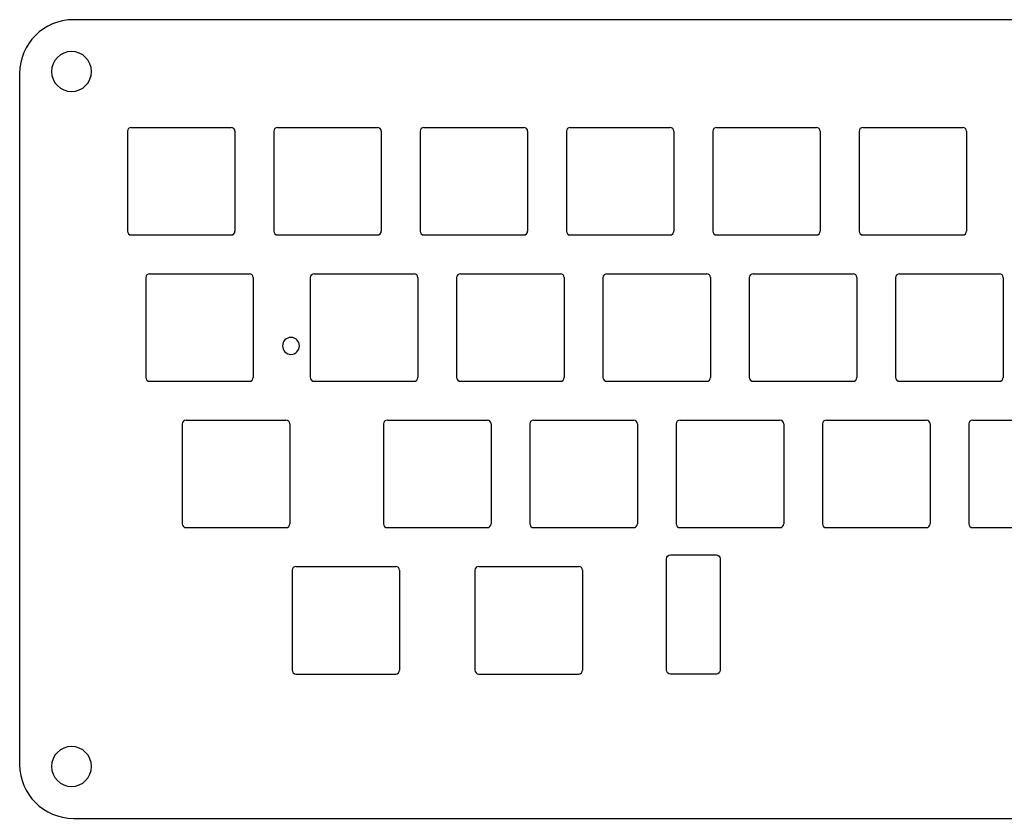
# Model space of a CAD drawing. Header units: millimetres. Extents: x 12 to 283, y -156 to -52.
# Tile 1 of 2: x 12 to 140, y -156 to -52. Entities that reach past the tile are written whole.
import ezdxf

# ---------------------------------------------------------------- set-up
doc = ezdxf.new("R2010")
doc.units = ezdxf.units.MM
doc.header["$MEASUREMENT"] = 0
doc.layers.add('Layer 1', color=7, linetype='Continuous')

# ---------------------------------------------------------------- blocks, each defined once
blk = doc.blocks.new('block 2')
at = {"layer": 'Layer 1', "color": 7, "lineweight": 25, "true_color": 0xffffff}
blk.add_lwpolyline([(26.75, -65.63), (39.75, -65.63)], dxfattribs=at)
blk = doc.blocks.new('block 3')
at = {"layer": 'Layer 1', "color": 7, "lineweight": 25, "true_color": 0xffffff}
blk.add_lwpolyline([(26.75, -79.63), (39.75, -79.63)], dxfattribs=at)
blk = doc.blocks.new('block 4')
at = {"layer": 'Layer 1', "color": 7, "lineweight": 25, "true_color": 0xffffff}
blk.add_lwpolyline([(26.25, -66.13), (26.25, -79.13)], dxfattribs=at)
blk = doc.blocks.new('block 5')
at = {"layer": 'Layer 1', "color": 7, "lineweight": 25, "true_color": 0xffffff}
blk.add_lwpolyline([(40.25, -66.13), (40.25, -79.13)], dxfattribs=at)
blk = doc.blocks.new('block 6')
at = {"layer": 'Layer 1', "color": 7, "lineweight": 25, "true_color": 0xffffff}
blk.add_open_spline([(26.75, -65.63), (26.47, -65.63), (26.25, -65.85), (26.25, -66.13)], degree=3, dxfattribs=at)
blk = doc.blocks.new('block 7')
at = {"layer": 'Layer 1', "color": 7, "lineweight": 25, "true_color": 0xffffff}
blk.add_open_spline([(40.25, -66.13), (40.25, -65.85), (40.03, -65.63), (39.75, -65.63)], degree=3, dxfattribs=at)
blk = doc.blocks.new('block 8')
at = {"layer": 'Layer 1', "color": 7, "lineweight": 25, "true_color": 0xffffff}
blk.add_open_spline([(26.25, -79.13), (26.25, -79.4), (26.47, -79.63), (26.75, -79.63)], degree=3, dxfattribs=at)
blk = doc.blocks.new('block 9')
at = {"layer": 'Layer 1', "color": 7, "lineweight": 25, "true_color": 0xffffff}
blk.add_open_spline([(39.75, -79.63), (40.03, -79.63), (40.25, -79.4), (40.25, -79.13)], degree=3, dxfattribs=at)
blk = doc.blocks.new('block 10')
at = {"layer": 'Layer 1', "color": 7, "lineweight": 25, "true_color": 0xffffff}
blk.add_lwpolyline([(45.8, -65.63), (58.8, -65.63)], dxfattribs=at)
blk = doc.blocks.new('block 11')
at = {"layer": 'Layer 1', "color": 7, "lineweight": 25, "true_color": 0xffffff}
blk.add_lwpolyline([(45.8, -79.63), (58.8, -79.63)], dxfattribs=at)
blk = doc.blocks.new('block 12')
at = {"layer": 'Layer 1', "color": 7, "lineweight": 25, "true_color": 0xffffff}
blk.add_lwpolyline([(45.3, -66.13), (45.3, -79.13)], dxfattribs=at)
blk = doc.blocks.new('block 13')
at = {"layer": 'Layer 1', "color": 7, "lineweight": 25, "true_color": 0xffffff}
blk.add_lwpolyline([(59.3, -66.13), (59.3, -79.13)], dxfattribs=at)
blk = doc.blocks.new('block 14')
at = {"layer": 'Layer 1', "color": 7, "lineweight": 25, "true_color": 0xffffff}
blk.add_open_spline([(45.8, -65.63), (45.52, -65.63), (45.3, -65.85), (45.3, -66.13)], degree=3, dxfattribs=at)
blk = doc.blocks.new('block 15')
at = {"layer": 'Layer 1', "color": 7, "lineweight": 25, "true_color": 0xffffff}
blk.add_open_spline([(59.3, -66.13), (59.3, -65.85), (59.08, -65.63), (58.8, -65.63)], degree=3, dxfattribs=at)
blk = doc.blocks.new('block 16')
at = {"layer": 'Layer 1', "color": 7, "lineweight": 25, "true_color": 0xffffff}
blk.add_open_spline([(45.3, -79.13), (45.3, -79.4), (45.52, -79.63), (45.8, -79.63)], degree=3, dxfattribs=at)
blk = doc.blocks.new('block 17')
at = {"layer": 'Layer 1', "color": 7, "lineweight": 25, "true_color": 0xffffff}
blk.add_open_spline([(58.8, -79.63), (59.08, -79.63), (59.3, -79.4), (59.3, -79.13)], degree=3, dxfattribs=at)
blk = doc.blocks.new('block 18')
at = {"layer": 'Layer 1', "color": 7, "lineweight": 25, "true_color": 0xffffff}
blk.add_lwpolyline([(64.85, -65.63), (77.85, -65.63)], dxfattribs=at)
blk = doc.blocks.new('block 19')
at = {"layer": 'Layer 1', "color": 7, "lineweight": 25, "true_color": 0xffffff}
blk.add_lwpolyline([(64.85, -79.63), (77.85, -79.63)], dxfattribs=at)
blk = doc.blocks.new('block 20')
at = {"layer": 'Layer 1', "color": 7, "lineweight": 25, "true_color": 0xffffff}
blk.add_lwpolyline([(64.35, -66.13), (64.35, -79.13)], dxfattribs=at)
blk = doc.blocks.new('block 21')
at = {"layer": 'Layer 1', "color": 7, "lineweight": 25, "true_color": 0xffffff}
blk.add_lwpolyline([(78.35, -66.13), (78.35, -79.13)], dxfattribs=at)
blk = doc.blocks.new('block 22')
at = {"layer": 'Layer 1', "color": 7, "lineweight": 25, "true_color": 0xffffff}
blk.add_open_spline([(64.85, -65.63), (64.57, -65.63), (64.35, -65.85), (64.35, -66.13)], degree=3, dxfattribs=at)
blk = doc.blocks.new('block 23')
at = {"layer": 'Layer 1', "color": 7, "lineweight": 25, "true_color": 0xffffff}
blk.add_open_spline([(78.35, -66.13), (78.35, -65.85), (78.13, -65.63), (77.85, -65.63)], degree=3, dxfattribs=at)
blk = doc.blocks.new('block 24')
at = {"layer": 'Layer 1', "color": 7, "lineweight": 25, "true_color": 0xffffff}
blk.add_open_spline([(64.35, -79.13), (64.35, -79.4), (64.57, -79.63), (64.85, -79.63)], degree=3, dxfattribs=at)
blk = doc.blocks.new('block 25')
at = {"layer": 'Layer 1', "color": 7, "lineweight": 25, "true_color": 0xffffff}
blk.add_open_spline([(77.85, -79.63), (78.13, -79.63), (78.35, -79.4), (78.35, -79.13)], degree=3, dxfattribs=at)
blk = doc.blocks.new('block 26')
at = {"layer": 'Layer 1', "color": 7, "lineweight": 25, "true_color": 0xffffff}
blk.add_lwpolyline([(83.9, -65.63), (96.9, -65.63)], dxfattribs=at)
blk = doc.blocks.new('block 27')
at = {"layer": 'Layer 1', "color": 7, "lineweight": 25, "true_color": 0xffffff}
blk.add_lwpolyline([(83.9, -79.63), (96.9, -79.63)], dxfattribs=at)
blk = doc.blocks.new('block 28')
at = {"layer": 'Layer 1', "color": 7, "lineweight": 25, "true_color": 0xffffff}
blk.add_lwpolyline([(83.4, -66.13), (83.4, -79.13)], dxfattribs=at)
blk = doc.blocks.new('block 29')
at = {"layer": 'Layer 1', "color": 7, "lineweight": 25, "true_color": 0xffffff}
blk.add_lwpolyline([(97.4, -66.13), (97.4, -79.13)], dxfattribs=at)
blk = doc.blocks.new('block 30')
at = {"layer": 'Layer 1', "color": 7, "lineweight": 25, "true_color": 0xffffff}
blk.add_open_spline([(83.9, -65.63), (83.62, -65.63), (83.4, -65.85), (83.4, -66.13)], degree=3, dxfattribs=at)
blk = doc.blocks.new('block 31')
at = {"layer": 'Layer 1', "color": 7, "lineweight": 25, "true_color": 0xffffff}
blk.add_open_spline([(97.4, -66.13), (97.4, -65.85), (97.18, -65.63), (96.9, -65.63)], degree=3, dxfattribs=at)
blk = doc.blocks.new('block 32')
at = {"layer": 'Layer 1', "color": 7, "lineweight": 25, "true_color": 0xffffff}
blk.add_open_spline([(83.4, -79.13), (83.4, -79.4), (83.62, -79.63), (83.9, -79.63)], degree=3, dxfattribs=at)
blk = doc.blocks.new('block 33')
at = {"layer": 'Layer 1', "color": 7, "lineweight": 25, "true_color": 0xffffff}
blk.add_open_spline([(96.9, -79.63), (97.18, -79.63), (97.4, -79.4), (97.4, -79.13)], degree=3, dxfattribs=at)
blk = doc.blocks.new('block 34')
at = {"layer": 'Layer 1', "color": 7, "lineweight": 25, "true_color": 0xffffff}
blk.add_lwpolyline([(102.95, -65.63), (115.95, -65.63)], dxfattribs=at)
blk = doc.blocks.new('block 35')
at = {"layer": 'Layer 1', "color": 7, "lineweight": 25, "true_color": 0xffffff}
blk.add_lwpolyline([(102.95, -79.63), (115.95, -79.63)], dxfattribs=at)
blk = doc.blocks.new('block 36')
at = {"layer": 'Layer 1', "color": 7, "lineweight": 25, "true_color": 0xffffff}
blk.add_lwpolyline([(102.45, -66.13), (102.45, -79.13)], dxfattribs=at)
blk = doc.blocks.new('block 37')
at = {"layer": 'Layer 1', "color": 7, "lineweight": 25, "true_color": 0xffffff}
blk.add_lwpolyline([(116.45, -66.13), (116.45, -79.13)], dxfattribs=at)
blk = doc.blocks.new('block 38')
at = {"layer": 'Layer 1', "color": 7, "lineweight": 25, "true_color": 0xffffff}
blk.add_open_spline([(102.95, -65.63), (102.67, -65.63), (102.45, -65.85), (102.45, -66.13)], degree=3, dxfattribs=at)
blk = doc.blocks.new('block 39')
at = {"layer": 'Layer 1', "color": 7, "lineweight": 25, "true_color": 0xffffff}
blk.add_open_spline([(116.45, -66.13), (116.45, -65.85), (116.23, -65.63), (115.95, -65.63)], degree=3, dxfattribs=at)
blk = doc.blocks.new('block 40')
at = {"layer": 'Layer 1', "color": 7, "lineweight": 25, "true_color": 0xffffff}
blk.add_open_spline([(102.45, -79.13), (102.45, -79.4), (102.67, -79.63), (102.95, -79.63)], degree=3, dxfattribs=at)
blk = doc.blocks.new('block 41')
at = {"layer": 'Layer 1', "color": 7, "lineweight": 25, "true_color": 0xffffff}
blk.add_open_spline([(115.95, -79.63), (116.23, -79.63), (116.45, -79.4), (116.45, -79.13)], degree=3, dxfattribs=at)
blk = doc.blocks.new('block 42')
at = {"layer": 'Layer 1', "color": 7, "lineweight": 25, "true_color": 0xffffff}
blk.add_lwpolyline([(122, -65.63), (135, -65.63)], dxfattribs=at)
blk = doc.blocks.new('block 43')
at = {"layer": 'Layer 1', "color": 7, "lineweight": 25, "true_color": 0xffffff}
blk.add_lwpolyline([(122, -79.63), (135, -79.63)], dxfattribs=at)
blk = doc.blocks.new('block 44')
at = {"layer": 'Layer 1', "color": 7, "lineweight": 25, "true_color": 0xffffff}
blk.add_lwpolyline([(121.5, -66.13), (121.5, -79.13)], dxfattribs=at)
blk = doc.blocks.new('block 45')
at = {"layer": 'Layer 1', "color": 7, "lineweight": 25, "true_color": 0xffffff}
blk.add_lwpolyline([(135.5, -66.13), (135.5, -79.13)], dxfattribs=at)
blk = doc.blocks.new('block 46')
at = {"layer": 'Layer 1', "color": 7, "lineweight": 25, "true_color": 0xffffff}
blk.add_open_spline([(122, -65.63), (121.72, -65.63), (121.5, -65.85), (121.5, -66.13)], degree=3, dxfattribs=at)
blk = doc.blocks.new('block 47')
at = {"layer": 'Layer 1', "color": 7, "lineweight": 25, "true_color": 0xffffff}
blk.add_open_spline([(135.5, -66.13), (135.5, -65.85), (135.28, -65.63), (135, -65.63)], degree=3, dxfattribs=at)
blk = doc.blocks.new('block 48')
at = {"layer": 'Layer 1', "color": 7, "lineweight": 25, "true_color": 0xffffff}
blk.add_open_spline([(121.5, -79.13), (121.5, -79.4), (121.72, -79.63), (122, -79.63)], degree=3, dxfattribs=at)
blk = doc.blocks.new('block 49')
at = {"layer": 'Layer 1', "color": 7, "lineweight": 25, "true_color": 0xffffff}
blk.add_open_spline([(135, -79.63), (135.28, -79.63), (135.5, -79.4), (135.5, -79.13)], degree=3, dxfattribs=at)
blk = doc.blocks.new('block 105')
at = {"layer": 'Layer 1', "color": 7, "lineweight": 25, "true_color": 0xffffff}
blk.add_lwpolyline([(29.13, -84.68), (42.13, -84.68)], dxfattribs=at)
blk = doc.blocks.new('block 106')
at = {"layer": 'Layer 1', "color": 7, "lineweight": 25, "true_color": 0xffffff}
blk.add_lwpolyline([(29.13, -98.68), (42.13, -98.68)], dxfattribs=at)
blk = doc.blocks.new('block 107')
at = {"layer": 'Layer 1', "color": 7, "lineweight": 25, "true_color": 0xffffff}
blk.add_lwpolyline([(28.63, -85.18), (28.63, -98.18)], dxfattribs=at)
blk = doc.blocks.new('block 108')
at = {"layer": 'Layer 1', "color": 7, "lineweight": 25, "true_color": 0xffffff}
blk.add_lwpolyline([(42.63, -85.18), (42.63, -98.18)], dxfattribs=at)
blk = doc.blocks.new('block 109')
at = {"layer": 'Layer 1', "color": 7, "lineweight": 25, "true_color": 0xffffff}
blk.add_open_spline([(29.13, -84.68), (28.85, -84.68), (28.63, -84.9), (28.63, -85.18)], degree=3, dxfattribs=at)
blk = doc.blocks.new('block 110')
at = {"layer": 'Layer 1', "color": 7, "lineweight": 25, "true_color": 0xffffff}
blk.add_open_spline([(42.63, -85.18), (42.63, -84.9), (42.41, -84.68), (42.13, -84.68)], degree=3, dxfattribs=at)
blk = doc.blocks.new('block 111')
at = {"layer": 'Layer 1', "color": 7, "lineweight": 25, "true_color": 0xffffff}
blk.add_open_spline([(28.63, -98.18), (28.63, -98.45), (28.85, -98.68), (29.13, -98.68)], degree=3, dxfattribs=at)
blk = doc.blocks.new('block 112')
at = {"layer": 'Layer 1', "color": 7, "lineweight": 25, "true_color": 0xffffff}
blk.add_open_spline([(42.13, -98.68), (42.41, -98.68), (42.63, -98.45), (42.63, -98.18)], degree=3, dxfattribs=at)
blk = doc.blocks.new('block 113')
at = {"layer": 'Layer 1', "color": 7, "lineweight": 25, "true_color": 0xffffff}
blk.add_lwpolyline([(50.56, -84.68), (63.56, -84.68)], dxfattribs=at)
blk = doc.blocks.new('block 114')
at = {"layer": 'Layer 1', "color": 7, "lineweight": 25, "true_color": 0xffffff}
blk.add_lwpolyline([(50.56, -98.68), (63.56, -98.68)], dxfattribs=at)
blk = doc.blocks.new('block 115')
at = {"layer": 'Layer 1', "color": 7, "lineweight": 25, "true_color": 0xffffff}
blk.add_lwpolyline([(50.06, -85.18), (50.06, -98.18)], dxfattribs=at)
blk = doc.blocks.new('block 116')
at = {"layer": 'Layer 1', "color": 7, "lineweight": 25, "true_color": 0xffffff}
blk.add_lwpolyline([(64.06, -85.18), (64.06, -98.18)], dxfattribs=at)
blk = doc.blocks.new('block 117')
at = {"layer": 'Layer 1', "color": 7, "lineweight": 25, "true_color": 0xffffff}
blk.add_open_spline([(50.56, -84.68), (50.29, -84.68), (50.06, -84.9), (50.06, -85.18)], degree=3, dxfattribs=at)
blk = doc.blocks.new('block 118')
at = {"layer": 'Layer 1', "color": 7, "lineweight": 25, "true_color": 0xffffff}
blk.add_open_spline([(64.06, -85.18), (64.06, -84.9), (63.84, -84.68), (63.56, -84.68)], degree=3, dxfattribs=at)
blk = doc.blocks.new('block 119')
at = {"layer": 'Layer 1', "color": 7, "lineweight": 25, "true_color": 0xffffff}
blk.add_open_spline([(50.06, -98.18), (50.06, -98.45), (50.29, -98.68), (50.56, -98.68)], degree=3, dxfattribs=at)
blk = doc.blocks.new('block 120')
at = {"layer": 'Layer 1', "color": 7, "lineweight": 25, "true_color": 0xffffff}
blk.add_open_spline([(63.56, -98.68), (63.84, -98.68), (64.06, -98.45), (64.06, -98.18)], degree=3, dxfattribs=at)
blk = doc.blocks.new('block 121')
at = {"layer": 'Layer 1', "color": 7, "lineweight": 25, "true_color": 0xffffff}
blk.add_lwpolyline([(69.61, -84.68), (82.61, -84.68)], dxfattribs=at)
blk = doc.blocks.new('block 122')
at = {"layer": 'Layer 1', "color": 7, "lineweight": 25, "true_color": 0xffffff}
blk.add_lwpolyline([(69.61, -98.68), (82.61, -98.68)], dxfattribs=at)
blk = doc.blocks.new('block 123')
at = {"layer": 'Layer 1', "color": 7, "lineweight": 25, "true_color": 0xffffff}
blk.add_lwpolyline([(69.11, -85.18), (69.11, -98.18)], dxfattribs=at)
blk = doc.blocks.new('block 124')
at = {"layer": 'Layer 1', "color": 7, "lineweight": 25, "true_color": 0xffffff}
blk.add_lwpolyline([(83.11, -85.18), (83.11, -98.18)], dxfattribs=at)
blk = doc.blocks.new('block 125')
at = {"layer": 'Layer 1', "color": 7, "lineweight": 25, "true_color": 0xffffff}
blk.add_open_spline([(69.61, -84.68), (69.34, -84.68), (69.11, -84.9), (69.11, -85.18)], degree=3, dxfattribs=at)
blk = doc.blocks.new('block 126')
at = {"layer": 'Layer 1', "color": 7, "lineweight": 25, "true_color": 0xffffff}
blk.add_open_spline([(83.11, -85.18), (83.11, -84.9), (82.89, -84.68), (82.61, -84.68)], degree=3, dxfattribs=at)
blk = doc.blocks.new('block 127')
at = {"layer": 'Layer 1', "color": 7, "lineweight": 25, "true_color": 0xffffff}
blk.add_open_spline([(69.11, -98.18), (69.11, -98.45), (69.34, -98.68), (69.61, -98.68)], degree=3, dxfattribs=at)
blk = doc.blocks.new('block 128')
at = {"layer": 'Layer 1', "color": 7, "lineweight": 25, "true_color": 0xffffff}
blk.add_open_spline([(82.61, -98.68), (82.89, -98.68), (83.11, -98.45), (83.11, -98.18)], degree=3, dxfattribs=at)
blk = doc.blocks.new('block 129')
at = {"layer": 'Layer 1', "color": 7, "lineweight": 25, "true_color": 0xffffff}
blk.add_lwpolyline([(88.66, -84.68), (101.66, -84.68)], dxfattribs=at)
blk = doc.blocks.new('block 130')
at = {"layer": 'Layer 1', "color": 7, "lineweight": 25, "true_color": 0xffffff}
blk.add_lwpolyline([(88.66, -98.68), (101.66, -98.68)], dxfattribs=at)
blk = doc.blocks.new('block 131')
at = {"layer": 'Layer 1', "color": 7, "lineweight": 25, "true_color": 0xffffff}
blk.add_lwpolyline([(88.16, -85.18), (88.16, -98.18)], dxfattribs=at)
blk = doc.blocks.new('block 132')
at = {"layer": 'Layer 1', "color": 7, "lineweight": 25, "true_color": 0xffffff}
blk.add_lwpolyline([(102.16, -85.18), (102.16, -98.18)], dxfattribs=at)
blk = doc.blocks.new('block 133')
at = {"layer": 'Layer 1', "color": 7, "lineweight": 25, "true_color": 0xffffff}
blk.add_open_spline([(88.66, -84.68), (88.39, -84.68), (88.16, -84.9), (88.16, -85.18)], degree=3, dxfattribs=at)
blk = doc.blocks.new('block 134')
at = {"layer": 'Layer 1', "color": 7, "lineweight": 25, "true_color": 0xffffff}
blk.add_open_spline([(102.16, -85.18), (102.16, -84.9), (101.94, -84.68), (101.66, -84.68)], degree=3, dxfattribs=at)
blk = doc.blocks.new('block 135')
at = {"layer": 'Layer 1', "color": 7, "lineweight": 25, "true_color": 0xffffff}
blk.add_open_spline([(88.16, -98.18), (88.16, -98.45), (88.39, -98.68), (88.66, -98.68)], degree=3, dxfattribs=at)
blk = doc.blocks.new('block 136')
at = {"layer": 'Layer 1', "color": 7, "lineweight": 25, "true_color": 0xffffff}
blk.add_open_spline([(101.66, -98.68), (101.94, -98.68), (102.16, -98.45), (102.16, -98.18)], degree=3, dxfattribs=at)
blk = doc.blocks.new('block 137')
at = {"layer": 'Layer 1', "color": 7, "lineweight": 25, "true_color": 0xffffff}
blk.add_lwpolyline([(107.71, -84.68), (120.71, -84.68)], dxfattribs=at)
blk = doc.blocks.new('block 138')
at = {"layer": 'Layer 1', "color": 7, "lineweight": 25, "true_color": 0xffffff}
blk.add_lwpolyline([(107.71, -98.68), (120.71, -98.68)], dxfattribs=at)
blk = doc.blocks.new('block 139')
at = {"layer": 'Layer 1', "color": 7, "lineweight": 25, "true_color": 0xffffff}
blk.add_lwpolyline([(107.21, -85.18), (107.21, -98.18)], dxfattribs=at)
blk = doc.blocks.new('block 140')
at = {"layer": 'Layer 1', "color": 7, "lineweight": 25, "true_color": 0xffffff}
blk.add_lwpolyline([(121.21, -85.18), (121.21, -98.18)], dxfattribs=at)
blk = doc.blocks.new('block 141')
at = {"layer": 'Layer 1', "color": 7, "lineweight": 25, "true_color": 0xffffff}
blk.add_open_spline([(107.71, -84.68), (107.44, -84.68), (107.21, -84.9), (107.21, -85.18)], degree=3, dxfattribs=at)
blk = doc.blocks.new('block 142')
at = {"layer": 'Layer 1', "color": 7, "lineweight": 25, "true_color": 0xffffff}
blk.add_open_spline([(121.21, -85.18), (121.21, -84.9), (120.99, -84.68), (120.71, -84.68)], degree=3, dxfattribs=at)
blk = doc.blocks.new('block 143')
at = {"layer": 'Layer 1', "color": 7, "lineweight": 25, "true_color": 0xffffff}
blk.add_open_spline([(107.21, -98.18), (107.21, -98.45), (107.44, -98.68), (107.71, -98.68)], degree=3, dxfattribs=at)
blk = doc.blocks.new('block 144')
at = {"layer": 'Layer 1', "color": 7, "lineweight": 25, "true_color": 0xffffff}
blk.add_open_spline([(120.71, -98.68), (120.99, -98.68), (121.21, -98.45), (121.21, -98.18)], degree=3, dxfattribs=at)
blk = doc.blocks.new('block 145')
at = {"layer": 'Layer 1', "color": 7, "lineweight": 25, "true_color": 0xffffff}
blk.add_lwpolyline([(126.76, -84.68), (139.76, -84.68)], dxfattribs=at)
blk = doc.blocks.new('block 146')
at = {"layer": 'Layer 1', "color": 7, "lineweight": 25, "true_color": 0xffffff}
blk.add_lwpolyline([(126.76, -98.68), (139.76, -98.68)], dxfattribs=at)
blk = doc.blocks.new('block 147')
at = {"layer": 'Layer 1', "color": 7, "lineweight": 25, "true_color": 0xffffff}
blk.add_lwpolyline([(126.26, -85.18), (126.26, -98.18)], dxfattribs=at)
blk = doc.blocks.new('block 148')
at = {"layer": 'Layer 1', "color": 7, "lineweight": 25, "true_color": 0xffffff}
blk.add_lwpolyline([(140.26, -85.18), (140.26, -98.18)], dxfattribs=at)
blk = doc.blocks.new('block 149')
at = {"layer": 'Layer 1', "color": 7, "lineweight": 25, "true_color": 0xffffff}
blk.add_open_spline([(126.76, -84.68), (126.49, -84.68), (126.26, -84.9), (126.26, -85.18)], degree=3, dxfattribs=at)
blk = doc.blocks.new('block 150')
at = {"layer": 'Layer 1', "color": 7, "lineweight": 25, "true_color": 0xffffff}
blk.add_open_spline([(140.26, -85.18), (140.26, -84.9), (140.04, -84.68), (139.76, -84.68)], degree=3, dxfattribs=at)
blk = doc.blocks.new('block 151')
at = {"layer": 'Layer 1', "color": 7, "lineweight": 25, "true_color": 0xffffff}
blk.add_open_spline([(126.26, -98.18), (126.26, -98.45), (126.49, -98.68), (126.76, -98.68)], degree=3, dxfattribs=at)
blk = doc.blocks.new('block 152')
at = {"layer": 'Layer 1', "color": 7, "lineweight": 25, "true_color": 0xffffff}
blk.add_open_spline([(139.76, -98.68), (140.04, -98.68), (140.26, -98.45), (140.26, -98.18)], degree=3, dxfattribs=at)
blk = doc.blocks.new('block 193')
at = {"layer": 'Layer 1', "color": 7, "lineweight": 25, "true_color": 0xffffff}
blk.add_lwpolyline([(33.89, -103.73), (46.89, -103.73)], dxfattribs=at)
blk = doc.blocks.new('block 194')
at = {"layer": 'Layer 1', "color": 7, "lineweight": 25, "true_color": 0xffffff}
blk.add_lwpolyline([(33.89, -117.73), (46.89, -117.73)], dxfattribs=at)
blk = doc.blocks.new('block 195')
at = {"layer": 'Layer 1', "color": 7, "lineweight": 25, "true_color": 0xffffff}
blk.add_lwpolyline([(33.39, -104.23), (33.39, -117.23)], dxfattribs=at)
blk = doc.blocks.new('block 196')
at = {"layer": 'Layer 1', "color": 7, "lineweight": 25, "true_color": 0xffffff}
blk.add_lwpolyline([(47.39, -104.23), (47.39, -117.23)], dxfattribs=at)
blk = doc.blocks.new('block 197')
at = {"layer": 'Layer 1', "color": 7, "lineweight": 25, "true_color": 0xffffff}
blk.add_open_spline([(33.89, -103.73), (33.62, -103.73), (33.39, -103.95), (33.39, -104.23)], degree=3, dxfattribs=at)
blk = doc.blocks.new('block 198')
at = {"layer": 'Layer 1', "color": 7, "lineweight": 25, "true_color": 0xffffff}
blk.add_open_spline([(47.39, -104.23), (47.39, -103.95), (47.17, -103.73), (46.89, -103.73)], degree=3, dxfattribs=at)
blk = doc.blocks.new('block 199')
at = {"layer": 'Layer 1', "color": 7, "lineweight": 25, "true_color": 0xffffff}
blk.add_open_spline([(33.39, -117.23), (33.39, -117.5), (33.62, -117.73), (33.89, -117.73)], degree=3, dxfattribs=at)
blk = doc.blocks.new('block 200')
at = {"layer": 'Layer 1', "color": 7, "lineweight": 25, "true_color": 0xffffff}
blk.add_open_spline([(46.89, -117.73), (47.17, -117.73), (47.39, -117.5), (47.39, -117.23)], degree=3, dxfattribs=at)
blk = doc.blocks.new('block 201')
at = {"layer": 'Layer 1', "color": 7, "lineweight": 25, "true_color": 0xffffff}
blk.add_lwpolyline([(60.09, -103.73), (73.09, -103.73)], dxfattribs=at)
blk = doc.blocks.new('block 202')
at = {"layer": 'Layer 1', "color": 7, "lineweight": 25, "true_color": 0xffffff}
blk.add_lwpolyline([(60.09, -117.73), (73.09, -117.73)], dxfattribs=at)
blk = doc.blocks.new('block 203')
at = {"layer": 'Layer 1', "color": 7, "lineweight": 25, "true_color": 0xffffff}
blk.add_lwpolyline([(59.59, -104.23), (59.59, -117.23)], dxfattribs=at)
blk = doc.blocks.new('block 204')
at = {"layer": 'Layer 1', "color": 7, "lineweight": 25, "true_color": 0xffffff}
blk.add_lwpolyline([(73.59, -104.23), (73.59, -117.23)], dxfattribs=at)
blk = doc.blocks.new('block 205')
at = {"layer": 'Layer 1', "color": 7, "lineweight": 25, "true_color": 0xffffff}
blk.add_open_spline([(60.09, -103.73), (59.81, -103.73), (59.59, -103.95), (59.59, -104.23)], degree=3, dxfattribs=at)
blk = doc.blocks.new('block 206')
at = {"layer": 'Layer 1', "color": 7, "lineweight": 25, "true_color": 0xffffff}
blk.add_open_spline([(73.59, -104.23), (73.59, -103.95), (73.36, -103.73), (73.09, -103.73)], degree=3, dxfattribs=at)
blk = doc.blocks.new('block 207')
at = {"layer": 'Layer 1', "color": 7, "lineweight": 25, "true_color": 0xffffff}
blk.add_open_spline([(59.59, -117.23), (59.59, -117.5), (59.81, -117.73), (60.09, -117.73)], degree=3, dxfattribs=at)
blk = doc.blocks.new('block 208')
at = {"layer": 'Layer 1', "color": 7, "lineweight": 25, "true_color": 0xffffff}
blk.add_open_spline([(73.09, -117.73), (73.36, -117.73), (73.59, -117.5), (73.59, -117.23)], degree=3, dxfattribs=at)
blk = doc.blocks.new('block 209')
at = {"layer": 'Layer 1', "color": 7, "lineweight": 25, "true_color": 0xffffff}
blk.add_lwpolyline([(79.14, -103.73), (92.14, -103.73)], dxfattribs=at)
blk = doc.blocks.new('block 210')
at = {"layer": 'Layer 1', "color": 7, "lineweight": 25, "true_color": 0xffffff}
blk.add_lwpolyline([(79.14, -117.73), (92.14, -117.73)], dxfattribs=at)
blk = doc.blocks.new('block 211')
at = {"layer": 'Layer 1', "color": 7, "lineweight": 25, "true_color": 0xffffff}
blk.add_lwpolyline([(78.64, -104.23), (78.64, -117.23)], dxfattribs=at)
blk = doc.blocks.new('block 212')
at = {"layer": 'Layer 1', "color": 7, "lineweight": 25, "true_color": 0xffffff}
blk.add_lwpolyline([(92.64, -104.23), (92.64, -117.23)], dxfattribs=at)
blk = doc.blocks.new('block 213')
at = {"layer": 'Layer 1', "color": 7, "lineweight": 25, "true_color": 0xffffff}
blk.add_open_spline([(79.14, -103.73), (78.86, -103.73), (78.64, -103.95), (78.64, -104.23)], degree=3, dxfattribs=at)
blk = doc.blocks.new('block 214')
at = {"layer": 'Layer 1', "color": 7, "lineweight": 25, "true_color": 0xffffff}
blk.add_open_spline([(92.64, -104.23), (92.64, -103.95), (92.41, -103.73), (92.14, -103.73)], degree=3, dxfattribs=at)
blk = doc.blocks.new('block 215')
at = {"layer": 'Layer 1', "color": 7, "lineweight": 25, "true_color": 0xffffff}
blk.add_open_spline([(78.64, -117.23), (78.64, -117.5), (78.86, -117.73), (79.14, -117.73)], degree=3, dxfattribs=at)
blk = doc.blocks.new('block 216')
at = {"layer": 'Layer 1', "color": 7, "lineweight": 25, "true_color": 0xffffff}
blk.add_open_spline([(92.14, -117.73), (92.41, -117.73), (92.64, -117.5), (92.64, -117.23)], degree=3, dxfattribs=at)
blk = doc.blocks.new('block 217')
at = {"layer": 'Layer 1', "color": 7, "lineweight": 25, "true_color": 0xffffff}
blk.add_lwpolyline([(98.19, -103.73), (111.19, -103.73)], dxfattribs=at)
blk = doc.blocks.new('block 218')
at = {"layer": 'Layer 1', "color": 7, "lineweight": 25, "true_color": 0xffffff}
blk.add_lwpolyline([(98.19, -117.73), (111.19, -117.73)], dxfattribs=at)
blk = doc.blocks.new('block 219')
at = {"layer": 'Layer 1', "color": 7, "lineweight": 25, "true_color": 0xffffff}
blk.add_lwpolyline([(97.69, -104.23), (97.69, -117.23)], dxfattribs=at)
blk = doc.blocks.new('block 220')
at = {"layer": 'Layer 1', "color": 7, "lineweight": 25, "true_color": 0xffffff}
blk.add_lwpolyline([(111.69, -104.23), (111.69, -117.23)], dxfattribs=at)
blk = doc.blocks.new('block 221')
at = {"layer": 'Layer 1', "color": 7, "lineweight": 25, "true_color": 0xffffff}
blk.add_open_spline([(98.19, -103.73), (97.91, -103.73), (97.69, -103.95), (97.69, -104.23)], degree=3, dxfattribs=at)
blk = doc.blocks.new('block 222')
at = {"layer": 'Layer 1', "color": 7, "lineweight": 25, "true_color": 0xffffff}
blk.add_open_spline([(111.69, -104.23), (111.69, -103.95), (111.46, -103.73), (111.19, -103.73)], degree=3, dxfattribs=at)
blk = doc.blocks.new('block 223')
at = {"layer": 'Layer 1', "color": 7, "lineweight": 25, "true_color": 0xffffff}
blk.add_open_spline([(97.69, -117.23), (97.69, -117.5), (97.91, -117.73), (98.19, -117.73)], degree=3, dxfattribs=at)
blk = doc.blocks.new('block 224')
at = {"layer": 'Layer 1', "color": 7, "lineweight": 25, "true_color": 0xffffff}
blk.add_open_spline([(111.19, -117.73), (111.46, -117.73), (111.69, -117.5), (111.69, -117.23)], degree=3, dxfattribs=at)
blk = doc.blocks.new('block 225')
at = {"layer": 'Layer 1', "color": 7, "lineweight": 25, "true_color": 0xffffff}
blk.add_lwpolyline([(117.24, -103.73), (130.24, -103.73)], dxfattribs=at)
blk = doc.blocks.new('block 226')
at = {"layer": 'Layer 1', "color": 7, "lineweight": 25, "true_color": 0xffffff}
blk.add_lwpolyline([(117.24, -117.73), (130.24, -117.73)], dxfattribs=at)
blk = doc.blocks.new('block 227')
at = {"layer": 'Layer 1', "color": 7, "lineweight": 25, "true_color": 0xffffff}
blk.add_lwpolyline([(116.74, -104.23), (116.74, -117.23)], dxfattribs=at)
blk = doc.blocks.new('block 228')
at = {"layer": 'Layer 1', "color": 7, "lineweight": 25, "true_color": 0xffffff}
blk.add_lwpolyline([(130.74, -104.23), (130.74, -117.23)], dxfattribs=at)
blk = doc.blocks.new('block 229')
at = {"layer": 'Layer 1', "color": 7, "lineweight": 25, "true_color": 0xffffff}
blk.add_open_spline([(117.24, -103.73), (116.96, -103.73), (116.74, -103.95), (116.74, -104.23)], degree=3, dxfattribs=at)
blk = doc.blocks.new('block 230')
at = {"layer": 'Layer 1', "color": 7, "lineweight": 25, "true_color": 0xffffff}
blk.add_open_spline([(130.74, -104.23), (130.74, -103.95), (130.51, -103.73), (130.24, -103.73)], degree=3, dxfattribs=at)
blk = doc.blocks.new('block 231')
at = {"layer": 'Layer 1', "color": 7, "lineweight": 25, "true_color": 0xffffff}
blk.add_open_spline([(116.74, -117.23), (116.74, -117.5), (116.96, -117.73), (117.24, -117.73)], degree=3, dxfattribs=at)
blk = doc.blocks.new('block 232')
at = {"layer": 'Layer 1', "color": 7, "lineweight": 25, "true_color": 0xffffff}
blk.add_open_spline([(130.24, -117.73), (130.51, -117.73), (130.74, -117.5), (130.74, -117.23)], degree=3, dxfattribs=at)
blk = doc.blocks.new('block 233')
at = {"layer": 'Layer 1', "color": 7, "lineweight": 25, "true_color": 0xffffff}
blk.add_lwpolyline([(136.29, -103.73), (149.29, -103.73)], dxfattribs=at)
blk = doc.blocks.new('block 234')
at = {"layer": 'Layer 1', "color": 7, "lineweight": 25, "true_color": 0xffffff}
blk.add_lwpolyline([(136.29, -117.73), (149.29, -117.73)], dxfattribs=at)
blk = doc.blocks.new('block 235')
at = {"layer": 'Layer 1', "color": 7, "lineweight": 25, "true_color": 0xffffff}
blk.add_lwpolyline([(135.79, -104.23), (135.79, -117.23)], dxfattribs=at)
blk = doc.blocks.new('block 237')
at = {"layer": 'Layer 1', "color": 7, "lineweight": 25, "true_color": 0xffffff}
blk.add_open_spline([(136.29, -103.73), (136.01, -103.73), (135.79, -103.95), (135.79, -104.23)], degree=3, dxfattribs=at)
blk = doc.blocks.new('block 239')
at = {"layer": 'Layer 1', "color": 7, "lineweight": 25, "true_color": 0xffffff}
blk.add_open_spline([(135.79, -117.23), (135.79, -117.5), (136.01, -117.73), (136.29, -117.73)], degree=3, dxfattribs=at)
blk = doc.blocks.new('block 281')
at = {"layer": 'Layer 1', "color": 7, "lineweight": 25, "true_color": 0xffffff}
blk.add_lwpolyline([(48.18, -122.78), (61.18, -122.78)], dxfattribs=at)
blk = doc.blocks.new('block 282')
at = {"layer": 'Layer 1', "color": 7, "lineweight": 25, "true_color": 0xffffff}
blk.add_lwpolyline([(48.18, -136.78), (61.18, -136.78)], dxfattribs=at)
blk = doc.blocks.new('block 283')
at = {"layer": 'Layer 1', "color": 7, "lineweight": 25, "true_color": 0xffffff}
blk.add_lwpolyline([(47.68, -123.28), (47.68, -136.28)], dxfattribs=at)
blk = doc.blocks.new('block 284')
at = {"layer": 'Layer 1', "color": 7, "lineweight": 25, "true_color": 0xffffff}
blk.add_lwpolyline([(61.68, -123.28), (61.68, -136.28)], dxfattribs=at)
blk = doc.blocks.new('block 285')
at = {"layer": 'Layer 1', "color": 7, "lineweight": 25, "true_color": 0xffffff}
blk.add_open_spline([(48.18, -122.78), (47.9, -122.78), (47.68, -123), (47.68, -123.28)], degree=3, dxfattribs=at)
blk = doc.blocks.new('block 286')
at = {"layer": 'Layer 1', "color": 7, "lineweight": 25, "true_color": 0xffffff}
blk.add_open_spline([(61.68, -123.28), (61.68, -123), (61.46, -122.78), (61.18, -122.78)], degree=3, dxfattribs=at)
blk = doc.blocks.new('block 287')
at = {"layer": 'Layer 1', "color": 7, "lineweight": 25, "true_color": 0xffffff}
blk.add_open_spline([(47.68, -136.28), (47.68, -136.55), (47.9, -136.78), (48.18, -136.78)], degree=3, dxfattribs=at)
blk = doc.blocks.new('block 288')
at = {"layer": 'Layer 1', "color": 7, "lineweight": 25, "true_color": 0xffffff}
blk.add_open_spline([(61.18, -136.78), (61.46, -136.78), (61.68, -136.55), (61.68, -136.28)], degree=3, dxfattribs=at)
blk = doc.blocks.new('block 289')
at = {"layer": 'Layer 1', "color": 7, "lineweight": 25, "true_color": 0xffffff}
blk.add_lwpolyline([(71.99, -122.78), (84.99, -122.78)], dxfattribs=at)
blk = doc.blocks.new('block 290')
at = {"layer": 'Layer 1', "color": 7, "lineweight": 25, "true_color": 0xffffff}
blk.add_lwpolyline([(71.99, -136.78), (84.99, -136.78)], dxfattribs=at)
blk = doc.blocks.new('block 291')
at = {"layer": 'Layer 1', "color": 7, "lineweight": 25, "true_color": 0xffffff}
blk.add_lwpolyline([(71.49, -123.28), (71.49, -136.28)], dxfattribs=at)
blk = doc.blocks.new('block 292')
at = {"layer": 'Layer 1', "color": 7, "lineweight": 25, "true_color": 0xffffff}
blk.add_lwpolyline([(85.49, -123.28), (85.49, -136.28)], dxfattribs=at)
blk = doc.blocks.new('block 293')
at = {"layer": 'Layer 1', "color": 7, "lineweight": 25, "true_color": 0xffffff}
blk.add_open_spline([(71.99, -122.78), (71.72, -122.78), (71.49, -123), (71.49, -123.28)], degree=3, dxfattribs=at)
blk = doc.blocks.new('block 294')
at = {"layer": 'Layer 1', "color": 7, "lineweight": 25, "true_color": 0xffffff}
blk.add_open_spline([(85.49, -123.28), (85.49, -123), (85.27, -122.78), (84.99, -122.78)], degree=3, dxfattribs=at)
blk = doc.blocks.new('block 295')
at = {"layer": 'Layer 1', "color": 7, "lineweight": 25, "true_color": 0xffffff}
blk.add_open_spline([(71.49, -136.28), (71.49, -136.55), (71.72, -136.78), (71.99, -136.78)], degree=3, dxfattribs=at)
blk = doc.blocks.new('block 296')
at = {"layer": 'Layer 1', "color": 7, "lineweight": 25, "true_color": 0xffffff}
blk.add_open_spline([(84.99, -136.78), (85.27, -136.78), (85.49, -136.55), (85.49, -136.28)], degree=3, dxfattribs=at)
blk = doc.blocks.new('block 330')
at = {"layer": 'Layer 1', "color": 7, "lineweight": 25, "true_color": 0xffffff}
blk.add_open_spline([(46.44, -94.07), (46.44, -93.46), (46.93, -92.97), (47.54, -92.97), (48.15, -92.97), (48.64, -93.46), (48.64, -94.07), (48.64, -94.68), (48.15, -95.17), (47.54, -95.17), (46.93, -95.17), (46.44, -94.68), (46.44, -94.07), (46.44, -94.07), (46.44, -94.07), (46.44, -94.07)], degree=3, knots=[0, 0, 0, 0, 1, 1, 1, 2, 2, 2, 3, 3, 3, 4, 4, 4, 5, 5, 5, 5], dxfattribs=at)

msp = doc.modelspace()

# ---------------------------------------------------------------- linework, layer by layer
at = {"layer": 'Layer 1', "color": 7, "lineweight": 25, "true_color": 0xffffff}
for points, knots in [([(19.22, -155.57), (15.36, -155.57), (12.22, -152.43), (12.22, -148.57), (12.22, -148.57), (12.22, -58.6), (12.22, -58.6), (12.22, -54.74), (15.36, -51.6), (19.22, -51.6), (19.22, -51.6), (275.9, -51.6), (275.9, -51.6), (279.77, -51.6), (282.9, -54.74), (282.9, -58.6), (282.9, -58.6), (282.9, -148.57), (282.9, -148.57), (282.9, -152.43), (279.77, -155.57), (275.9, -155.57), (275.9, -155.57), (19.22, -155.57), (19.22, -155.57)], [0, 0, 0, 0, 1, 1, 1, 2, 2, 2, 3, 3, 3, 4, 4, 4, 5, 5, 5, 6, 6, 6, 7, 7, 7, 8, 8, 8, 8]), ([(21.57, -58.35), (21.57, -59.79), (20.41, -60.95), (18.97, -60.95), (17.54, -60.95), (16.37, -59.79), (16.37, -58.35), (16.37, -56.92), (17.54, -55.75), (18.97, -55.75), (20.41, -55.75), (21.57, -56.92), (21.57, -58.35)], [0, 0, 0, 0, 1, 1, 1, 2, 2, 2, 3, 3, 3, 4, 4, 4, 4]), ([(102.93, -121.28), (102.93, -121.28), (96.93, -121.28), (96.93, -121.28), (96.65, -121.28), (96.43, -121.5), (96.43, -121.78), (96.43, -121.78), (96.43, -136.28), (96.43, -136.28), (96.43, -136.55), (96.65, -136.78), (96.93, -136.78), (96.93, -136.78), (102.93, -136.78), (102.93, -136.78), (103.21, -136.78), (103.43, -136.55), (103.43, -136.28), (103.43, -136.28), (103.43, -121.78), (103.43, -121.78), (103.43, -121.5), (103.21, -121.28), (102.93, -121.28)], [0, 0, 0, 0, 1, 1, 1, 2, 2, 2, 3, 3, 3, 4, 4, 4, 5, 5, 5, 6, 6, 6, 7, 7, 7, 8, 8, 8, 8]), ([(21.57, -148.82), (21.57, -150.25), (20.41, -151.42), (18.97, -151.42), (17.54, -151.42), (16.37, -150.25), (16.37, -148.82), (16.37, -147.38), (17.54, -146.22), (18.97, -146.22), (20.41, -146.22), (21.57, -147.38), (21.57, -148.82)], [0, 0, 0, 0, 1, 1, 1, 2, 2, 2, 3, 3, 3, 4, 4, 4, 4])]:
    msp.add_open_spline(points, degree=3, knots=knots, dxfattribs=at)

# ---------------------------------------------------------------- block references
at = {"layer": 'Layer 1'}
for name in ['block 6', 'block 4', 'block 2', 'block 7', 'block 5', 'block 14', 'block 12', 'block 10', 'block 15', 'block 13', 'block 22', 'block 20', 'block 18', 'block 23', 'block 21', 'block 30', 'block 28', 'block 26', 'block 31', 'block 29', 'block 38', 'block 36', 'block 34', 'block 39', 'block 37', 'block 46', 'block 44', 'block 42', 'block 47', 'block 45', 'block 8', 'block 9', 'block 16', 'block 17', 'block 24', 'block 25', 'block 32', 'block 33', 'block 40', 'block 41', 'block 48', 'block 49', 'block 3', 'block 11', 'block 19', 'block 27', 'block 35', 'block 43', 'block 109', 'block 107', 'block 105', 'block 110', 'block 108', 'block 117', 'block 115', 'block 113', 'block 118', 'block 116', 'block 125', 'block 123', 'block 121', 'block 126', 'block 124', 'block 133', 'block 131', 'block 129', 'block 134', 'block 132', 'block 141', 'block 139', 'block 137', 'block 142', 'block 140', 'block 149', 'block 147', 'block 145', 'block 150', 'block 148', 'block 330', 'block 111', 'block 106', 'block 112', 'block 119', 'block 114', 'block 120', 'block 127', 'block 122', 'block 128', 'block 135', 'block 130', 'block 136', 'block 143', 'block 138', 'block 144', 'block 151', 'block 146', 'block 152', 'block 197', 'block 193', 'block 198', 'block 205', 'block 201', 'block 206', 'block 213', 'block 209', 'block 214', 'block 221', 'block 217', 'block 222', 'block 229', 'block 225', 'block 230', 'block 237', 'block 233', 'block 195', 'block 196', 'block 203', 'block 204', 'block 211', 'block 212', 'block 219', 'block 220', 'block 227', 'block 228', 'block 235', 'block 199', 'block 194', 'block 200', 'block 207', 'block 202', 'block 208', 'block 215', 'block 210', 'block 216', 'block 223', 'block 218', 'block 224', 'block 231', 'block 226', 'block 232', 'block 239', 'block 234', 'block 285', 'block 281', 'block 286', 'block 293', 'block 289', 'block 294', 'block 283', 'block 284', 'block 291', 'block 292', 'block 287', 'block 282', 'block 288', 'block 295', 'block 290', 'block 296']:
    msp.add_blockref(name, (0, 0), dxfattribs=at)

doc.saveas('drawing.dxf')
